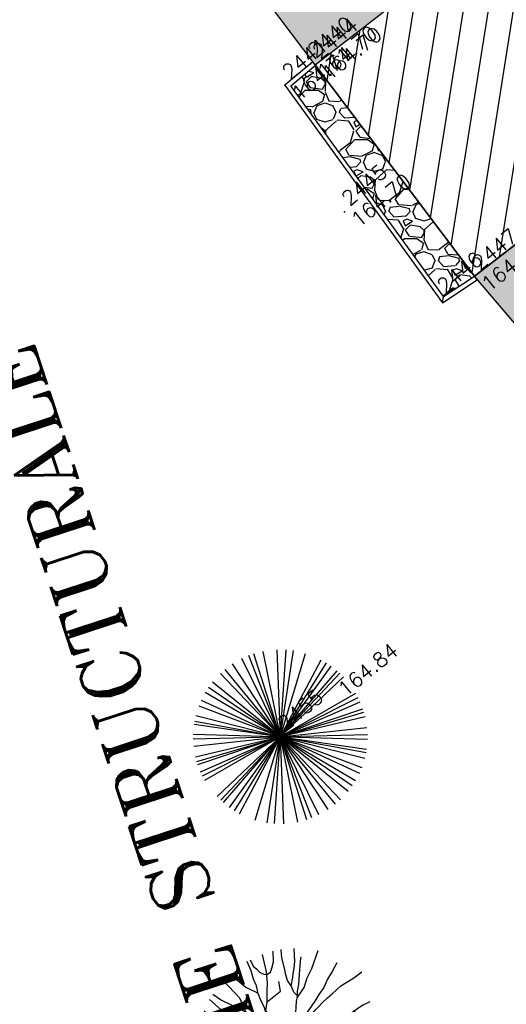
# Model space of a CAD drawing. Header units: feet. Extents: x 529188 to 529675, y 139816 to 140273.
# Tile 42 of 118: x 529391 to 529401, y 140054 to 140074. Entities that reach past the tile are written whole.
import ezdxf
from ezdxf.enums import TextEntityAlignment as Align

# ---------------------------------------------------------------- set-up
doc = ezdxf.new("R2010")
doc.units = ezdxf.units.FT
doc.header["$LTSCALE"] = 2
doc.header["$MEASUREMENT"] = 0
doc.header["$PDSIZE"] = 0.1
doc.layers.get('0').update_dxf_attribs({"linetype": 'CONTINUOUS'})
for name, color, linetype in [('ARBRES', 70, 'CONTINUOUS'), ('BATI', 10, 'CONTINUOUS'), ('BATI-HACHURES', 30, 'CONTINUOUS'), ('BORDURETTE', 20, 'CONTINUOUS'), ('MURS', 1, 'CONTINUOUS'), ('TEXTES', 150, 'CONTINUOUS'), ('TOPOALT', 3, 'CONTINUOUS'), ('TOPOJIS', 7, 'CONTINUOUS'), ('TOPOJIS-GELE', 7, 'CONTINUOUS'), ('TOPOMAT', 142, 'CONTINUOUS')]:
    doc.layers.add(name, color=color, linetype=linetype)
doc.styles.add('ROMANT', font='ROMANT.SHX')
doc.styles.get("Standard").update_dxf_attribs({"font": 'ROMANS.SHX'})
pattern_1 = [(228.0128, (529357.6855108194, 140019.4280688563), (-7.999998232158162, -9.000001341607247), [0.134536, -13.319088]), (184.9697, (529357.5955108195, 140019.3280688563), (12.00000105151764, 0.9999913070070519), [0.230868, -22.855925]), (132.5104, (529357.3655108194, 140019.3080688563), (9.999990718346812, -11.0000086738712), [0.162788, -16.116032]), (267.2737, (529356.9755108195, 140019.0580688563), (0.9999960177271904, 20.00000029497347), [0.210238, -20.813558]), (292.8337, (529356.9655108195, 140018.8480688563), (-5.00000990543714, 11.99999641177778), [0.206155, -20.409373]), (357.2737, (529357.0455108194, 140018.6580688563), (-20.00000029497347, 0.9999960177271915), [0.210238, -20.813558]), (37.6942, (529357.2555108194, 140018.6480688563), (-13.00000734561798, -9.99999040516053), [0.278029, -27.524849]), (72.2553, (529357.4755108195, 140018.8180688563), (7.000010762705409, 21.99999623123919), [0.262488, -25.986321]), (121.4296, (529357.5555108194, 140019.0680688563), (-8.000008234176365, 12.99999503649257), [0.21095, -20.884073]), (175.2364, (529357.4455108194, 140019.2480688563), (11.00000094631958, -0.9999915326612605), [0.240832, -11.800763]), (222.3974, (529357.2055108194, 140019.2680688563), (-12.00000735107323, -10.99999208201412), [0.311448, -30.833375]), (138.8141, (529357.9655108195, 140019.0480688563), (-7.000002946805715, 5.999997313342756), [0.106301, -10.523844]), (171.4692, (529357.8855108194, 140019.1180688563), (12.99999828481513, -2.00000791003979), [0.2022369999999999, -20.02151099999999]), (225, (529357.6855108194, 140019.1480688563), (-1.110223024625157e-16, -1.000000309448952), [0.141421, -1.272792]), (203.1986, (529357.6155108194, 140019.2680688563), (4.999999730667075, 2.000001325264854), [0.076158, -7.539615]), (291.8014, (529357.5455108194, 140019.2380688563), (-0.9999999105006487, 3.00000027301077), [0.107703, -5.277462]), (30.9638, (529357.5855108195, 140019.1380688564), (2.999998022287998, 2.000002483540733), [0.1749289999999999, -5.656022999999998]), (161.5651, (529357.7355108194, 140019.2280688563), (2.000000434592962, -0.9999984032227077), [0.126491, -3.035787]), (16.38950000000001, (529356.9655108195, 140019.2380688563), (10.00000219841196, 2.99999270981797), [0.1772, -17.542845]), (70.3462, (529357.1355108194, 140019.2880688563), (-3.999995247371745, -11.00000213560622), [0.148661, -14.717408]), (293.1986, (529357.7355108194, 140019.4280688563), (-2.000001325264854, 4.999999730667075), [0.152315, -7.463458]), (343.6105, (529357.7955108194, 140019.2880688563), (-10.00000219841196, 2.999992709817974), [0.1771999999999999, -17.54284499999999]), (339.444, (529356.9655108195, 140018.6180688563), (-5.000001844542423, 1.999995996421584), [0.17088, -8.373124]), (294.7751, (529357.1255108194, 140018.5580688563), (-4.99999218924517, 11.00000342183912), [0.1431779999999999, -14.174643]), (66.80140000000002, (529357.7455108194, 140018.4280688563), (2.000001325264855, 4.999999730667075), [0.152315, -7.463458]), (17.35400000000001, (529357.8055108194, 140018.5680688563), (-13.00000201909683, -3.999994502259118), [0.167631, -16.59542399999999]), (69.444, (529357.2555108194, 140018.4280688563), (-1.999995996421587, -5.000001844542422), [0.08544, -8.458563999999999]), (101.3099, (529357.6855108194, 140018.4280688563), (-0.9999976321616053, 4.000000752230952), [0.05098999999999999, -5.048028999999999]), (165.9638, (529357.6755108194, 140018.4780688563), (3.00000054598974, -0.9999980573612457), [0.206155, -3.91695]), (186.009, (529357.4755108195, 140018.5280688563), (9.99999975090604, 0.9999993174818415), [0.19105, -18.913923]), (303.6901, (529357.5855108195, 140019.0480688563), (-1.000001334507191, 1.99999955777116), [0.144222, -3.461329]), (353.1572, (529357.6655108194, 140018.9280688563), (16.99999936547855, -2.000007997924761), [0.251794, -24.927563]), (60.94540000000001, (529357.9155108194, 140018.8980688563), (-4.000000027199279, -7.000000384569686), [0.102956, -10.192674]), (90, (529357.9655108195, 140018.9880688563), (-0.9999999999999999, 1), [0.06, -0.94]), (120.2564, (529357.4555108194, 140018.5580688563), (3.999994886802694, -7.000002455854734), [0.138924, -13.75352]), (48.01279999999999, (529357.3855108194, 140018.6780688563), (7.99999823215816, 9.000001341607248), [0.269072, -13.184552]), (0, (529357.5655108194, 140018.8780688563), (1, 1), [0.26, -0.74]), (325.3048, (529357.8255108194, 140018.8780688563), (-9.999994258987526, 7.000008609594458), [0.158114, -15.653274]), (254.0546, (529357.9555108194, 140018.7880688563), (-0.9999998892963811, -4.000000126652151), [0.145602, -7.134508]), (207.646, (529357.9155108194, 140018.6480688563), (-18.99999580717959, -10.00000771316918), [0.237065, -23.469474]), (175.4261, (529357.7055108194, 140018.5380688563), (-13.00000055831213, 0.999994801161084), [0.2507989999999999, -24.82907399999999])]

# ---------------------------------------------------------------- blocks, each defined once
blk = doc.blocks.new('TCPOINT')
at = {"color": 0}
blk.add_point((0, 0), dxfattribs=at)
at = {"layer": 'TOPOALT'}
blk.add_attdef('ALT', text='', height=0.3, dxfattribs=at).set_placement((0.1, -0.1), align=Align.TOP_LEFT)
at = {"layer": 'TOPOMAT'}
blk.add_attdef('MAT', (0.1, 0.1), '', height=0.3, dxfattribs=at)
blk = doc.blocks.new('192')
for p, q in [((-0.6474089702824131, -1.636802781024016), (0.6473398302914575, 1.636627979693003)), ((0.6096374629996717, -1.651243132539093), (-0.6095723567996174, 1.651066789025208)), ((-0.545113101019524, -1.673652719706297), (0.54505488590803, 1.67347398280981)), ((0.4945042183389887, -1.689297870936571), (-0.4944514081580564, 1.689117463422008)), ((-0.3985733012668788, -1.714468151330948), (0.3985307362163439, 1.7142850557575)), ((0.3612881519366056, -1.722710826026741), (-0.3612495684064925, 1.722526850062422)), ((-0.1863763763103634, -1.750292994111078), (0.1863564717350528, 1.750106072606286)), ((0.1289619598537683, -1.755457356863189), (-0.1289481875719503, 1.755269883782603)), ((0, -1.760187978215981), (0, 1.759999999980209)), ((-1.062218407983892, -1.403550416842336), (1.062104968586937, 1.403400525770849)), ((-1.045927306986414, 1.415732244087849), (1.045815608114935, -1.415581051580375)), ((-0.8792682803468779, 1.524843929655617), (0.8791743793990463, -1.524681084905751)), ((-0.8218147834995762, -1.556561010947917), (0.8217270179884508, 1.556394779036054)), ((-0.7681067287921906, 1.58375306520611), (0.7680246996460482, -1.583583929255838)), ((-1.202800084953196, -1.285120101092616), (1.202671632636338, 1.2849828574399)), ((-1.188758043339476, 1.298120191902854), (1.188631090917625, -1.297981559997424)), ((-1.138310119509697, 1.342576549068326), (1.138188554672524, -1.342433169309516)), ((-1.389329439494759, 1.08075225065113), (1.389181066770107, -1.080636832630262)), ((-1.329362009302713, 1.153715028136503), (1.32922004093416, -1.153591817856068)), ((-1.308887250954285, -1.176892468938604), (1.308747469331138, 1.176766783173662)), ((-1.473230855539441, 0.9632510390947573), (1.473073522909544, -0.963148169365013)), ((-1.462339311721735, -0.9797068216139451), (1.462183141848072, 0.9796021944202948)), ((-1.64661944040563, 0.6220177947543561), (1.646443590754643, -0.621951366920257)), ((-1.623640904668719, -0.679744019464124), (1.623467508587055, 0.6796714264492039)), ((-1.621306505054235, 0.6852933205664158), (1.621133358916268, -0.6852201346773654)), ((-1.583222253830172, 0.7692002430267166), (1.583053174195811, -0.7691180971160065)), ((-1.701300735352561, -0.4514836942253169), (1.701119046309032, 0.451435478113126)), ((-1.695044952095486, 0.4744305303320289), (1.694863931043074, -0.474379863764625)), ((-1.66666008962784, -0.5661323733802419), (1.666482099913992, 0.5660719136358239)), ((-1.745061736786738, -0.2302634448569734), (1.744875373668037, 0.2302388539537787)), ((-1.737083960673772, 0.2842552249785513), (1.736898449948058, -0.2842248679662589)), ((-1.734205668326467, -0.3013178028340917), (1.734020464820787, 0.3012856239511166)), ((-1.71789659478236, 0.3835270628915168), (1.717713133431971, -0.3834861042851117)), ((-1.755651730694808, -0.1262882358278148), (1.755464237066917, 0.1262747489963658)), ((0, 0), (1.138188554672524, -1.342433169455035))]:
    blk.add_line(p, q)
blk = doc.blocks.new('190')
for p, q in [((0.05175049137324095, 0), (-0.05175049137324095, 0)), ((0, -0.05175049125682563), (0, 0.05175049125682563))]:
    blk.add_line(p, q)
for points in [[(-0.61861424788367, 1.938418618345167), (-0.5586677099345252, 1.731969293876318), (-0.4602575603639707, 1.522652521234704), (-0.354237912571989, 1.284755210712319), (-0.2913662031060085, 1.169159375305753), (-0.2058830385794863, 1.053361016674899), (-0.1419577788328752, 0.9456212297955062), (-0.07012935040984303, 0.9518601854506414), (-0.0197355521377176, 0.9799212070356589), (0.01636952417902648, 1.059235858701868), (0.06129043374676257, 1.244655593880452), (0.0977829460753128, 1.367226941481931), (0.1708353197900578, 1.510117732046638), (0.208495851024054, 1.653325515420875), (0.2816714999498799, 1.809979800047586), (0.3363222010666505, 2.006748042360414)], [(-0.3292352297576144, 1.238785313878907), (-0.2448955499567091, 1.527605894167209), (-0.2801127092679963, 2.015362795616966)], [(-0.09016303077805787, 2.03273730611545), (-0.007068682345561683, 1.625760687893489), (0.1019859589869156, 1.37544805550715)], [(0.4050795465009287, 1.994006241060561), (0.3755157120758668, 1.859281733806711), (0.3884426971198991, 1.765763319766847), (0.3956031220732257, 1.687044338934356), (0.4380849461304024, 1.600143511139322), (0.4799799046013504, 1.557491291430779), (0.5663612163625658, 1.541969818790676), (0.6385770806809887, 1.591465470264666), (0.7464401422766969, 1.669154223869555), (0.873180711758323, 1.837853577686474)], [(-0.08440956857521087, 0.2353189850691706), (-0.07631007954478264, 0.2445390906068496), (-0.0618100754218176, 0.3297812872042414), (-0.07432775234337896, 0.466291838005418), (-0.1444208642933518, 0.6386433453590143), (-0.4403973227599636, 1.229079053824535), (-0.6456589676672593, 1.539037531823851), (-0.688384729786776, 1.589465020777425), (-0.7380743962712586, 1.896153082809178)], [(0.4372875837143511, 0.573789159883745), (0.3701844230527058, 0.4956510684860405), (0.27614649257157, 0.4247207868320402), (0.1822406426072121, 0.3685371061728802), (0.09664871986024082, 0.3624214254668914), (0.03896241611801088, 0.3983327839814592), (-0.01033951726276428, 0.492176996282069), (-0.03762566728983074, 0.6290841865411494), (-0.04329227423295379, 0.764814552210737), (-0.01355823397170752, 0.9012110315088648), (0.002086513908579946, 1.00135583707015), (0.1319653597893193, 1.12210756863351), (0.2700964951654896, 1.286045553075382), (0.378417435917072, 1.414855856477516), (0.5098517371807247, 1.599500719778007), (0.6702780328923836, 1.921165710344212)], [(-0.1444208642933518, 0.6386433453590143), (-0.6471863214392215, 0.8426669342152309), (-0.9753582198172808, 1.170491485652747), (-1.061719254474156, 1.550077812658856), (-1.169287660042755, 1.665207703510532)], [(-0.4403973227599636, 1.229079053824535), (-0.8199083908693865, 1.29126897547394), (-0.940813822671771, 1.636347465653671), (-0.9679175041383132, 1.78977262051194)], [(0.685799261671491, 0.8291513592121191), (0.6759253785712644, 0.9314134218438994), (0.7125323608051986, 1.066765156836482), (0.7284412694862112, 1.196403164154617), (0.7726577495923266, 1.303174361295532), (0.8376515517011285, 1.424507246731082), (0.9259700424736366, 1.625269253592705), (1.020628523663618, 1.760246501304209)], [(0.711312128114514, 1.062253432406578), (0.8214489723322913, 1.152309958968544), (0.893858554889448, 1.223433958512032), (0.994901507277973, 1.308066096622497), (1.082251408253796, 1.400686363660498), (1.240138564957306, 1.61313566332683)], [(-1.176036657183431, 0.5420661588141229), (-1.281426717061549, 0.8921661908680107), (-1.358449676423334, 1.057710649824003), (-1.428156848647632, 1.273235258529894), (-1.464817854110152, 1.41225315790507)], [(-0.9753582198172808, 1.170491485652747), (-1.21716908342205, 1.308522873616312)], [(0.1319653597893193, 1.12210756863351), (0.4755070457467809, 1.118729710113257), (0.5791403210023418, 1.29126897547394)], [(1.72314227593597, 0.8355135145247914), (1.535709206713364, 0.7654197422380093), (1.369966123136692, 0.7020139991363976), (1.204099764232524, 0.6248447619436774), (1.038488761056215, 0.5761856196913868), (0.8875539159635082, 0.5195295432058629), (0.6855063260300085, 0.4643144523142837), (0.578092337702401, 0.4367641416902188), (0.4698185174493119, 0.4229861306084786), (0.427800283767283, 0.4518748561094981), (0.4134411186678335, 0.4952636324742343), (0.4207719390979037, 0.5453404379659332), (0.4497311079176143, 0.5952235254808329), (0.5152589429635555, 0.6664091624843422), (0.6026088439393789, 0.759029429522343), (0.67489515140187, 0.8163899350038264), (0.7474280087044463, 0.9012774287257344), (0.8554231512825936, 0.9937127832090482), (0.9934310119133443, 1.143887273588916), (1.109475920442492, 1.256897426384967), (1.181955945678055, 1.335886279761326), (1.239486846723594, 1.392395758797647)], [(0.6552605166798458, 0.8008094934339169), (0.897587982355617, 0.8714201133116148), (1.070661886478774, 0.984902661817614), (1.258227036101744, 1.069743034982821), (1.587158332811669, 1.273215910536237)], [(-1.807392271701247, 0.9346033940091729), (-1.668083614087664, 0.8887536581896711), (-1.46219801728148, 0.7583648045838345), (-1.270119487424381, 0.6202490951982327), (-1.14836331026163, 0.5190695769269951), (-0.8348695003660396, 0.3514112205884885), (-0.4348979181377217, 0.1976990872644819), (-0.2919048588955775, 0.166982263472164), (-0.1994784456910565, 0.1877443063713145), (-0.1610780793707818, 0.1911906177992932)], [(-0.6471863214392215, 0.8426669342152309), (-1.009902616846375, 0.8771747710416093)], [(-0.3958035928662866, 0.7406551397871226), (-0.4917364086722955, 0.9806983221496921)], [(-0.4348979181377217, 0.1976990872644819), (-0.6126419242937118, 0.5493502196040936), (-0.8371805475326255, 0.7563973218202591), (-1.044447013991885, 0.7909051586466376)], [(-0.6126419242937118, 0.5493502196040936), (-0.5608252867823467, 0.6873816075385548)], [(-1.963357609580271, 0.5342071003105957), (-1.721905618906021, 0.4663008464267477), (-1.450304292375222, 0.4422846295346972), (-1.157300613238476, 0.3974700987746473), (-0.9567321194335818, 0.3309123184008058), (-0.6790342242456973, 0.2204884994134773), (-0.4719744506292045, 0.1116774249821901), (-0.3291655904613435, 0.06035525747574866), (-0.249238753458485, 0.01949471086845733)], [(1.738523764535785, -0.1912706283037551), (1.584505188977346, -0.1533126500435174), (1.326133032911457, -0.1303515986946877), (0.9825035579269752, -0.07614817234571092), (0.7824604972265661, -0.01733168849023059), (0.6531394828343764, 0.03396906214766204), (0.5600701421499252, 0.07118052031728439), (0.5036223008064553, 0.1355931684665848), (0.4973833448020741, 0.2074215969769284), (0.5264745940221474, 0.2720512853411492), (0.5840054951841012, 0.3285607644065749), (0.6776647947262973, 0.3572174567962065), (0.7781265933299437, 0.3769645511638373), (0.8716538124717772, 0.390874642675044), (0.9936911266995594, 0.4045293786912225), (1.13040459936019, 0.4101871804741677), (1.25237147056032, 0.4159770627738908), (1.374347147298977, 0.4227500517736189), (1.489432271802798, 0.428601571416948), (1.632833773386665, 0.4125693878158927), (1.79780198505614, 0.3894617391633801), (1.998847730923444, 0.3804708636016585)], [(-1.116933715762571, -0.3712070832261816), (-1.318582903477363, -0.08093663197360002), (-1.418945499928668, -0.001536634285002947), (-1.525318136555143, 0.06417909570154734), (-1.617892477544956, 0.13664047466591), (-1.795647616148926, 0.2304703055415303), (-2.008186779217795, 0.327622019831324)], [(-0.4719744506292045, 0.1116774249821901), (-1.14808028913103, 0.1352560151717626), (-1.3898911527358, 0.2387795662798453)], [(-0.6765614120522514, -0.3810614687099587), (-0.8026361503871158, -0.1408067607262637), (-1.061719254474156, 0.01447856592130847)], [(0.2387789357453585, 0.07405821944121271), (0.2946313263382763, 0.07355796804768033), (0.38783274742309, 0.05109311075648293), (0.4594058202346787, 0.02882197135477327), (0.5455317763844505, -0.01520959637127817), (0.6020412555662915, -0.07274049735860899), (0.6446551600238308, -0.1448947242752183), (0.6794042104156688, -0.2169785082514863), (0.715198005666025, -0.2821893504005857), (0.7578735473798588, -0.3474618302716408), (0.8142509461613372, -0.4197393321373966), (0.8569264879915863, -0.4850118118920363), (0.9062988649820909, -0.5709911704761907), (0.9342278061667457, -0.6361315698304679), (0.991588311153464, -0.7084178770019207), (1.041083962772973, -0.7806337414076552), (1.082653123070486, -0.8596609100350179), (1.15390039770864, -0.9183069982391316), (1.189764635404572, -0.9756529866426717), (1.239515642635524, -1.019358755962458)], [(-0.1678817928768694, -0.1852449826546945), (-0.1736297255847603, -0.2138324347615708), (-0.2243115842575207, -0.2850131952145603), (-0.2828430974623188, -0.3561237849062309), (-0.3616554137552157, -0.390745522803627), (-0.4911133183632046, -0.3827192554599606), (-0.6765614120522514, -0.3810614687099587), (-0.856245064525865, -0.3931932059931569), (-1.142564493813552, -0.3690454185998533), (-1.428252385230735, -0.2742507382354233), (-1.62052388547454, -0.1577215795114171), (-1.84156615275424, -0.07626149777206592), (-2.034490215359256, -0.031621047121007)], [(-1.800465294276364, -0.9478792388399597), (-1.669775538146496, -0.8373119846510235), (-1.445190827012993, -0.6322684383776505), (-1.264497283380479, -0.3973939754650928), (-1.472320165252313, -0.373947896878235), (-1.678968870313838, -0.3289240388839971), (-1.850766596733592, -0.2272971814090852), (-2.029288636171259, -0.1487883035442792)], [(-0.8026361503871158, -0.1408067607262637), (-0.9753582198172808, -0.192568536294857)], [(0.6216266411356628, -0.1059026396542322), (0.6809451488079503, -0.04493483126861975), (0.7310835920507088, -0.04538390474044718), (0.8319561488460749, -0.08954755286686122), (0.8885272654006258, -0.1401967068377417), (0.9530865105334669, -0.1771528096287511), (1.016539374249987, -0.2278636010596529), (1.074287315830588, -0.2568932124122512), (1.130796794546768, -0.314424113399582), (1.173533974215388, -0.3728148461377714), (1.201594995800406, -0.4232086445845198), (1.237652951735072, -0.4589262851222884), (1.29409198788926, -0.5243220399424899)], [(1.460477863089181, -0.3891495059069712), (1.367276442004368, -0.3666846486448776), (1.28200151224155, -0.3374084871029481), (1.210490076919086, -0.3082556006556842), (1.109423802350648, -0.2857203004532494), (1.052720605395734, -0.2498177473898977), (1.038361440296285, -0.2064289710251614), (1.038810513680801, -0.1562905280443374), (1.076899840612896, -0.09103805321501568)], [(1.367915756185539, -0.1340647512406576), (1.383687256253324, -0.1810095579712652), (1.440196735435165, -0.238540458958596), (1.468257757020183, -0.2889342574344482), (1.52581198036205, -0.339592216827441), (1.582444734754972, -0.3833596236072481), (1.640254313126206, -0.405507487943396), (1.698495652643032, -0.4649977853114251)], [(-1.264497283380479, -0.3973939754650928), (-0.9851077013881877, -0.4283488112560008), (-0.6987882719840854, -0.4524965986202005), (-0.5419881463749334, -0.4754865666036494), (-0.4343711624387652, -0.5117748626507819), (-0.3776541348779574, -0.5338701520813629), (-0.328059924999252, -0.5843590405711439), (-0.2709406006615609, -0.6712227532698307), (-0.2501171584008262, -0.7567807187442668), (-0.2875094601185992, -0.8781258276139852), (-0.3024041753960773, -1.007522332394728), (-0.3189116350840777, -1.207556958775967), (-0.3489016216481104, -1.379013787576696), (-0.42959859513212, -1.514691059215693), (-0.4588254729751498, -1.60078289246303), (-0.5652561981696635, -1.954644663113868)], [(0.7866437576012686, -1.087075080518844), (0.6444662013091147, -0.9343910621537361), (0.5448321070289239, -0.8617261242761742), (0.4590847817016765, -0.7754209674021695), (0.331838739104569, -0.6022237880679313), (0.2612342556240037, -0.4718109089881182), (0.2119323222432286, -0.3779666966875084), (0.162753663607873, -0.2703589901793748), (0.1268422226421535, -0.2154322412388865)], [(-1.953459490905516, -0.5693385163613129), (-1.767490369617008, -0.5714914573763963), (-1.57451716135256, -0.6095240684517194), (-1.443485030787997, -0.6300511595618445)], [(-0.6987882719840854, -0.4524965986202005), (-1.009902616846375, -0.5894088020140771), (-1.303530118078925, -0.7964559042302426)], [(-0.2194716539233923, -2.022864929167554), (-0.2303091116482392, -1.67377703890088), (-0.2491021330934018, -1.357022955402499), (-0.1954327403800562, -0.9632462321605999), (-0.14336592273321, -0.7483949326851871), (-0.04817449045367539, -0.5486776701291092), (0.02456089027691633, -0.4411787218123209), (0.07495468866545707, -0.4131177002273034), (0.1327642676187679, -0.4352655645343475), (0.1823303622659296, -0.4996165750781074), (0.2452020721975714, -0.6152124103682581), (0.330878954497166, -0.7093824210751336), (0.4085589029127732, -0.8182285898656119), (0.4794891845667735, -0.9122665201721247), (0.50742693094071, -0.9764238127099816), (0.5432207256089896, -1.0416346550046), (0.542639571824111, -1.106519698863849), (0.5352471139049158, -1.163478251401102), (0.5198577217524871, -1.235112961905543), (0.5257092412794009, -1.350198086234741), (0.532675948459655, -1.45054541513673), (0.545541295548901, -1.550945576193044), (0.5593897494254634, -1.651354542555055), (0.5723167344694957, -1.744872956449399), (0.601228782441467, -1.810022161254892), (0.6319835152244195, -1.934101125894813)], [(-0.04817449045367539, -0.5486776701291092), (0.1991517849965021, -1.020756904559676), (0.1818795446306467, -1.296819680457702)], [(0.8586596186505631, -0.4880299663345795), (0.999632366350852, -0.5787094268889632), (1.113942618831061, -0.6593712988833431), (1.270473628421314, -0.7463104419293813), (1.38485432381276, -0.8191074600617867), (1.513192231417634, -0.8703994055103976), (1.753698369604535, -1.031839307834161)], [(0.2452020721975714, -0.6152124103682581), (0.4064182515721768, -1.08977261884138), (0.2682405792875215, -1.417597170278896), (0.4064182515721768, -1.624644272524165), (0.4927792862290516, -1.831691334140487)], [(1.183380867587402, -0.6979381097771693), (1.925702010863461, -0.6571317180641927)], [(1.328235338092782, -0.7830725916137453), (1.35556935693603, -0.9053654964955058), (1.426438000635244, -1.006285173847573), (1.482753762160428, -1.085444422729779), (1.621532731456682, -1.229138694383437)], [(-0.2875094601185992, -0.8781258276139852), (-0.6817307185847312, -0.8482176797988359), (-1.009902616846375, -1.003502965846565), (-1.338074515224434, -0.9172333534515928)], [(-0.1954327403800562, -0.9632462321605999), (0.02642971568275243, -1.43485110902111), (-0.07720347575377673, -1.848945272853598), (-0.04265907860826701, -1.93521488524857)], [(-1.661903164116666, -1.173979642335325), (-1.592859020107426, -1.124534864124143), (-1.478977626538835, -1.118683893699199), (-1.371176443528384, -1.134366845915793), (-1.256691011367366, -1.170716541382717), (-1.143318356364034, -1.221775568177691), (-1.09262014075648, -1.258536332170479), (-1.036411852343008, -1.337541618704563), (-1.008912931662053, -1.444747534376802), (-1.002754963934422, -1.524286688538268), (-0.9957999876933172, -1.624439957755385), (-1.016020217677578, -1.762910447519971)], [(-0.3159727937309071, -1.171944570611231), (-0.619633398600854, -1.147954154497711), (-0.8346404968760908, -1.15977012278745), (-1.050165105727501, -1.229477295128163), (-1.200930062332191, -1.299763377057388), (-1.382066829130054, -1.493332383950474)], [(-1.009902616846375, -1.003502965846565), (-1.027174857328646, -1.08977261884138)], [(0.8626526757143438, -1.842818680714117), (0.738764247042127, -1.60281867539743), (0.6978378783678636, -1.452024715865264), (0.6693044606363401, -1.344601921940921), (0.634819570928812, -1.243024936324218), (0.6203899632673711, -1.207501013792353), (0.5341221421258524, -1.168714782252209)], [(0.6251713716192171, -1.219272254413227), (0.6283868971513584, -1.19282485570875), (0.6492258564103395, -1.171381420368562), (0.6922888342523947, -1.193397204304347), (0.7716651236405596, -1.222620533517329), (0.828359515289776, -1.259506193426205), (0.8927338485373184, -1.317107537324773), (0.9556671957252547, -1.425821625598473), (1.005356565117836, -1.476409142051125), (1.055967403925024, -1.533887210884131), (1.169574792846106, -1.665006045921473)], [(0.7626465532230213, -1.219300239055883), (0.7860714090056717, -1.150977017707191), (0.7650154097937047, -1.08688136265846), (0.8082721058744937, -1.087268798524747), (0.8443916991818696, -1.116104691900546), (0.9009011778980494, -1.173635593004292), (0.9869654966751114, -1.224548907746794), (1.108289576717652, -1.290525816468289), (1.179668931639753, -1.334425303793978), (1.25104828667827, -1.378324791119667), (1.385748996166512, -1.489916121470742)], [(0.02642971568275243, -1.43485110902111), (0.320057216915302, -1.624644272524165), (0.3546016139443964, -1.779929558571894)], [(0.1732434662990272, -1.529747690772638), (0.130062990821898, -1.831691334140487)]]:
    blk.add_lwpolyline(points)
blk.add_circle((0, 0), 0.25)

msp = doc.modelspace()

# ---------------------------------------------------------------- hatches: boundary and pattern name
h = msp.add_hatch()
h.set_pattern_fill('GRAVEL', color=254, style=0)
h.set_pattern_definition([(267.3435340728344, (529380.170355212, 139859.050726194), (-0.4838376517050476, -12.03187005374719), [0.134536, -13.319088]), (224.3004340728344, (529380.1641197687, 139858.9163345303), (8.648214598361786, 8.379044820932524), [0.230868, -22.855925]), (171.8411340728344, (529379.9988906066, 139858.7550914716), (14.70675643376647, -2.17055762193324), [0.162788, -16.116032]), (306.6044340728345, (529379.855674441, 139858.3145359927), (-11.90242047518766, 16.10380050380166), [0.210238, -20.813558]), (332.1644340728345, (529379.9810365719, 139858.1457629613), (-11.47305765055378, 6.113015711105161), [0.206155, -20.409373]), (36.60443407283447, (529380.1633378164, 139858.0495015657), (-16.10380050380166, -11.90242047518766), [0.210238, -20.813558]), (77.02493407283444, (529380.3321108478, 139858.1748636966), (-3.717557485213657, -15.97434710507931), [0.278029, -27.524849]), (111.5860340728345, (529380.3945356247, 139858.4457938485), (-8.528996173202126, 21.45358266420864), [0.262488, -25.986321]), (160.7603340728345, (529380.2979666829, 139858.6898726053), (-14.42735240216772, 4.985128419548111), [0.21095, -20.884073]), (214.5671340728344, (529380.0987983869, 139858.759385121), (9.142295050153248, 6.198261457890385), [0.240832, -11.800763]), (261.7281340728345, (529379.9004823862, 139858.6227441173), (-2.310260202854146, -16.11405287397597), [0.311448, -30.833375]), (178.1448340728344, (529380.6277777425, 139858.9342589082), (-9.217278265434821, 0.2044269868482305), [0.106301, -10.523844]), (210.7999340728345, (529380.5215320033, 139858.9377002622), (11.32309994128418, 6.692338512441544), [0.202237, -20.021511]), (264.3307340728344, (529380.3478180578, 139858.834146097), (0.6337960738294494, -0.7735005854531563), [0.141421, -1.272792]), (242.5293340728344, (529380.2176175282, 139858.8826004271), (2.599908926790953, 4.715980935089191), [0.076158, -7.539615]), (331.1321340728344, (529380.1824863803, 139858.8150297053), (-2.674888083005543, 1.686705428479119), [0.107703, -5.277462]), (70.29453407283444, (529380.2768059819, 139858.7630315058), (1.052906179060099, 3.448388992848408), [0.174929, -5.656023]), (200.8958340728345, (529380.3357894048, 139858.9277159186), (2.180795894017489, 0.4940929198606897), [0.126491, -3.035787]), (55.72023407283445, (529379.7338561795, 139858.4474280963), (5.833622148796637, 8.65845556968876), [0.1772, -17.542845]), (109.6769340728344, (529379.8336614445, 139858.5938484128), (3.877758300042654, -11.043685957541), [0.148661, -14.717408]), (332.5293340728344, (529380.2090302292, 139859.0824159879), (-4.715980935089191, 2.599908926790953), [0.152315, -7.463458]), (22.94123407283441, (529380.344171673, 139859.012153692), (-9.636388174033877, -4.017464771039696), [0.1772, -17.542845]), (18.77473407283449, (529380.1268096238, 139857.9678578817), (-5.135092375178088, -1.621982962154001), [0.17088, -8.373124]), (334.1058340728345, (529380.2885974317, 139858.0228552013), (-10.83925251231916, 5.339532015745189), [0.143178, -14.174643]), (106.1321340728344, (529380.8505611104, 139858.3152536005), (-1.621977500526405, 5.135094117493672), [0.152315, -7.463458]), (56.68473407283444, (529380.8082397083, 139858.4615714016), (-7.52032603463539, -11.33334482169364), [0.167631, -16.595424]), (108.7747340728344, (529380.4715459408, 139858.0046936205), (1.621982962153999, -5.135092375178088), [0.08544, -8.458563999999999]), (140.6406340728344, (529380.8041510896, 139858.2772258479), (-3.30868250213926, 2.460207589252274), [0.05099, -5.048029]), (205.2945340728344, (529380.7647262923, 139858.3095629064), (2.954296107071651, 1.127889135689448), [0.206155, -3.91695]), (225.3397340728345, (529380.5783364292, 139858.2214787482), (7.101207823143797, 7.11145843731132), [0.19105, -18.913923]), (343.0208340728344, (529380.3338476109, 139858.6934164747), (-2.041092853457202, 0.9132036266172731), [0.144222, -3.461329]), (32.4879340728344, (529380.4717831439, 139858.6513001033), (14.41710221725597, 9.227522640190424), [0.251794, -24.927563]), (100.2761340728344, (529380.6841721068, 139858.7865440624), (1.342569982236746, -7.949686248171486), [0.102956, -10.192674]), (129.3307340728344, (529380.6658054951, 139858.8878488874), (-1.407296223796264, 0.1397044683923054), [0.06, -0.94]), (159.5871340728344, (529380.543852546, 139858.232007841), (7.530570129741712, -2.879324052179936), [0.138924, -13.75352]), (87.34353407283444, (529380.4136520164, 139858.2804621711), (0.4838376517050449, 12.03187005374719), [0.269072, -13.184552]), (39.33073407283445, (529380.4261229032, 139858.5492454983), (0.1397044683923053, 1.407296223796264), [0.26, -0.74]), (4.635534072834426, (529380.6272329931, 139858.7140324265), (-12.17157562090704, -0.9234460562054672), [0.158114, -15.653274]), (293.3853340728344, (529380.7848296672, 139858.7268108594), (1.761683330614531, -3.727797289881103), [0.145602, -7.134508]), (246.9767340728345, (529380.8426210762, 139858.5931689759), (-8.358539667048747, -19.77712844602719), [0.237065, -23.469474]), (214.7568340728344, (529380.74990355, 139858.3749868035), (-10.68929751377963, -7.465850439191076), [0.250799, -24.829074])])
h.paths.add_polyline_path([(529394.858151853, 140075.936696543), (529403.978742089, 140083.008135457), (529405.9281208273, 140080.4938685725), (529396.772033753, 140073.394908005)])
h = msp.add_hatch()
h.set_pattern_fill('GRAVEL', color=254, style=0)
h.set_pattern_definition(pattern_1)
h.paths.add_polyline_path([(529409.1162253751, 140076.196653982), (529411.0656041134, 140073.6823870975), (529402.04918053, 140066.71299331), (529401.99736759, 140066.785998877), (529399.995635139, 140069.125215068)])
h = msp.add_hatch()
h.set_pattern_fill('GRAVEL', color=254, style=0)
h.set_pattern_definition(pattern_1)
h.paths.add_polyline_path([(529409.1162253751, 140076.196653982), (529411.0656041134, 140073.6823870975), (529402.04918053, 140066.71299331), (529401.99736759, 140066.785998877), (529399.995635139, 140069.125215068)])
h = msp.add_hatch()
h.set_pattern_fill('GRAVEL', color=254, style=0)
h.set_pattern_definition(pattern_1)
h.paths.add_polyline_path([(529399.995635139, 140069.125215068), (529399.363746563, 140068.711287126), (529396.281086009, 140072.967595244), (529396.73244901, 140073.347315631), (529396.7786321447, 140073.3861683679)])
h = msp.add_hatch()
h.set_pattern_fill('GRAVEL', color=254, style=0)
h.set_pattern_definition(pattern_1)
h.paths.add_polyline_path([(529399.995635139, 140069.125215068), (529399.363746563, 140068.711287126), (529396.281086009, 140072.967595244), (529396.73244901, 140073.347315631), (529396.7786321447, 140073.3861683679)])
at = {"layer": 'BATI-HACHURES'}
h = msp.add_hatch(dxfattribs=at)
h.set_pattern_fill('ANSI31', color=256, scale=4, angle=35.99999999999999, style=0)
h.set_pattern_definition([(80.99999999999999, (0, 0), (-0.4938441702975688, 0.07821723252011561), [])])
h.paths.add_polyline_path([(529309.6865183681, 140047.1218154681), (529294.0957603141, 140035.1580378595), (529295.9341393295, 140032.7414377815), (529311.303255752, 140044.366157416), (529317.02037389, 140040.648420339), (529309.846867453, 140037.934731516), (529328.669764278, 140009.230307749), (529338.867877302, 140008.310619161), (529336.9738251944, 140013.078178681), (529337.4134897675, 140013.4288549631), (529340.7275932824, 140009.2737581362), (529351.395842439, 139995.222260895), (529351.555134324, 139995.34319929), (529321.000020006, 140035.588332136), (529320.6097548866, 140035.2920330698), (529320.2653378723, 140035.7462102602), (529321.099579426, 140036.328092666), (529332.2576004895, 140044.7895750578), (529332.8480658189, 140044.0109379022), (529330.818461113, 140042.467174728), (529335.054128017, 140036.898490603), (529341.813280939, 140042.065214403), (529337.5899298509, 140047.6177067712), (529335.616039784, 140046.1163214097), (529335.0286272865, 140046.8909328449), (529355.9366893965, 140062.7461815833), (529356.5253407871, 140061.9699364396), (529354.519490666, 140060.444497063), (529358.748190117, 140054.884041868), (529365.427176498, 140060.07202881), (529361.341794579, 140065.548450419), (529358.604795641, 140063.5513518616), (529358.0183101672, 140064.3247408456), (529364.806779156, 140069.4726528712), (529379.6617135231, 140080.728600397), (529380.2583743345, 140079.9409096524), (529378.258374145, 140078.407808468), (529382.495664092, 140072.812566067), (529389.272870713, 140077.995394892), (529385.007293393, 140083.581196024), (529383.0072932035, 140082.0480948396), (529382.4226321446, 140082.8199439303), (529402.759805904, 140098.2249676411), (529403.3879901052, 140097.4046573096), (529401.994777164, 140096.34900812), (529404.732128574, 140092.7380453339), (529390.411130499, 140081.865241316), (529394.858151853, 140075.936696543), (529403.978742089, 140083.008135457), (529405.9281208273, 140080.4938685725), (529396.772033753, 140073.394908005), (529399.995635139, 140069.125215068), (529409.1162253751, 140076.196653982), (529411.0656041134, 140073.6823870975), (529402.04918053, 140066.71299331), (529405.2394652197, 140062.5204200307), (529424.929498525, 140077.503297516), (529411.6725092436, 140094.9274867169), (529412.969844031, 140095.912399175), (529408.766238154, 140101.479801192), (529406.7329205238, 140099.9450184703), (529406.16244793, 140100.740931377), (529413.2647199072, 140106.2719399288), (529405.0436369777, 140116.8284896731), (529403.8790116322, 140118.3626678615), (529396.8277903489, 140113.0095021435), (529396.2094615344, 140113.8236842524), (529398.224287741, 140115.35383959), (529393.997260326, 140120.919761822), (529387.2569257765, 140115.7908451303), (529391.441671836, 140110.213862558), (529392.8189237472, 140111.2472976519), (529393.4279425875, 140110.4356623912), (529373.1557079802, 140095.0469015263), (529372.5221125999, 140095.8841919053), (529374.527904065, 140097.393132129), (529370.329834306, 140102.973507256), (529363.553716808, 140097.851809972), (529367.800348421, 140092.264620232), (529369.7986522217, 140093.783462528), (529370.4340244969, 140092.9475187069), (529359.1771359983, 140084.661349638), (529349.4263669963, 140077.1238511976), (529348.8353181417, 140077.9055552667), (529350.821484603, 140079.407301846), (529346.596598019, 140084.995014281), (529339.809686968, 140079.860155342), (529344.046363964, 140074.271650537), (529346.0943683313, 140075.8242541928), (529346.6854171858, 140075.0425501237), (529325.7601842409, 140059.1039860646), (529325.1255843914, 140059.9405164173), (529327.100290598, 140061.457300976), (529322.795366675, 140067.06189389), (529316.084386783, 140061.92186627), (529320.296489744, 140056.36946663), (529322.3439973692, 140057.9227253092), (529322.9785972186, 140057.0861949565)])

# ---------------------------------------------------------------- linework, layer by layer
at = {"layer": 'BATI'}
msp.add_line((529399.995635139, 140069.125215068), (529409.1162253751, 140076.196653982), dxfattribs=at)
at = {"layer": 'BATI', "flags": 128}
for points in [[(529396.772033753, 140073.394908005), (529405.9281208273, 140080.4938685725)], [(529424.929498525, 140077.5032975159), (529405.2394652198, 140062.5204200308), (529402.0491805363, 140066.7129933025), (529411.0656041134, 140073.6823870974), (529409.1162253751, 140076.196653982), (529399.995635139, 140069.125215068), (529396.772043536, 140073.3949155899), (529405.9281208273, 140080.4938685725)], [(529396.772033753, 140073.394908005), (529399.995635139, 140069.125215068)]]:
    msp.add_lwpolyline(points, dxfattribs=at)
at = {"layer": 'BORDURETTE', "flags": 128}
for points in [[(529396.772033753, 140073.394908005), (529394.858151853, 140075.936696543)], [(529402.04918053, 140066.71299331), (529399.995635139, 140069.125215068)]]:
    msp.add_lwpolyline(points, dxfattribs=at)
at = {"layer": 'MURS', "flags": 128}
msp.add_lwpolyline([(529396.7265231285, 140073.4553497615), (529396.159103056, 140072.982586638), (529399.3457218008, 140068.5827407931), (529399.363746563, 140068.711287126), (529396.281086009, 140072.967595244), (529396.778632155, 140073.3861683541)], close=True, dxfattribs=at)
for points in [[(529399.3457218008, 140068.5827407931), (529400.0453269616, 140069.0501769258)], [(529399.363746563, 140068.711287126), (529399.995635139, 140069.125215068)], [(529400.0453269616, 140069.0501769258), (529399.995635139, 140069.125215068)]]:
    msp.add_lwpolyline(points, dxfattribs=at)

# ---------------------------------------------------------------- block references
at = {"layer": 'ARBRES', "rotation": 39.33073407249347}
for name, p in [('192', (529396.068963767, 140059.818611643)), ('190', (529396.409863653, 140053.508230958))]:
    msp.add_blockref(name, p, dxfattribs=at)
at = {"layer": 'TOPOJIS'}
ref = msp.add_blockref('TCPOINT', (529396.674510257, 140073.416185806), dxfattribs=at)
ref.add_attrib('MAT', '2440', (529396.774510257, 140073.516185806), dxfattribs={"layer": 'TOPOMAT', "height": 0.3, "rotation": 39.33073407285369})
ref.add_attrib('ALT', '164.70', dxfattribs={"layer": 'TOPOALT', "height": 0.3, "rotation": 39.33073407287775}).set_placement((529396.774510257, 140073.316185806), align=Align.TOP_LEFT)
ref = msp.add_blockref('TCPOINT', (529396.772033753, 140073.394908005), dxfattribs=at)
ref.add_attrib('MAT', '2444', (529396.872033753, 140073.494908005), dxfattribs={"layer": 'TOPOMAT', "height": 0.3, "rotation": 39.33073407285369})
ref.add_attrib('ALT', '164.70', dxfattribs={"layer": 'TOPOJIS-GELE', "height": 0.3, "rotation": 39.33073407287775}).set_placement((529396.872033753, 140073.294908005), align=Align.TOP_LEFT)
ref = msp.add_blockref('TCPOINT', (529396.159103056, 140072.982586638), dxfattribs=at)
ref.add_attrib('MAT', '2441', (529396.2591030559, 140073.082586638), dxfattribs={"layer": 'TOPOMAT', "height": 0.3, "rotation": 39.33073407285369})
ref.add_attrib('ALT', '164.71', dxfattribs={"layer": 'TOPOJIS-GELE', "height": 0.3, "rotation": 39.33073407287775}).set_placement((529396.2591030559, 140072.882586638), align=Align.TOP_LEFT)
ref = msp.add_blockref('TCPOINT', (529397.361745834, 140070.427334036), dxfattribs=at)
ref.add_attrib('MAT', '2445', (529397.461745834, 140070.527334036), dxfattribs={"layer": 'TOPOMAT', "height": 0.3, "rotation": 39.33073407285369})
ref.add_attrib('ALT', '164.70', dxfattribs={"layer": 'TOPOALT', "height": 0.3, "rotation": 39.33073407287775}).set_placement((529397.461745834, 140070.327334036), align=Align.TOP_LEFT)
ref = msp.add_blockref('TCPOINT', (529399.995635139, 140069.125215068), dxfattribs=at)
ref.add_attrib('MAT', '2447', (529400.095635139, 140069.225215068), dxfattribs={"layer": 'TOPOMAT', "height": 0.3, "rotation": 39.33073407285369})
ref.add_attrib('ALT', '164.58', dxfattribs={"layer": 'TOPOALT', "height": 0.3, "rotation": 39.33073407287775}).set_placement((529400.095635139, 140069.025215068), align=Align.TOP_LEFT)
ref = msp.add_blockref('TCPOINT', (529399.290855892, 140068.658495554), dxfattribs=at)
ref.add_attrib('MAT', '2446', (529399.390855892, 140068.758495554), dxfattribs={"layer": 'TOPOMAT', "height": 0.3, "rotation": 39.33073407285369})
ref = msp.add_blockref('TCPOINT', (529396.068963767, 140059.818611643), dxfattribs=at)
ref.add_attrib('MAT', '2455', (529396.168963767, 140059.918611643), dxfattribs={"layer": 'TOPOMAT', "height": 0.3, "rotation": 39.33073407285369})
ref.add_attrib('ALT', '164.84', dxfattribs={"layer": 'TOPOALT', "height": 0.3, "rotation": 39.33073407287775}).set_placement((529397.195709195, 140060.8407429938), align=Align.TOP_LEFT)

# ---------------------------------------------------------------- texts
at = {"layer": 'TEXTES', "style": 'ROMANT'}
msp.add_text('INSTITUT DE PHARMACOLOGIE ET DE BIOLOGIE STRUCTURALE', height=1.2, rotation=108.1586298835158, dxfattribs=at).set_placement((529407.5871414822, 140017.4310287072))

doc.saveas('drawing.dxf')
